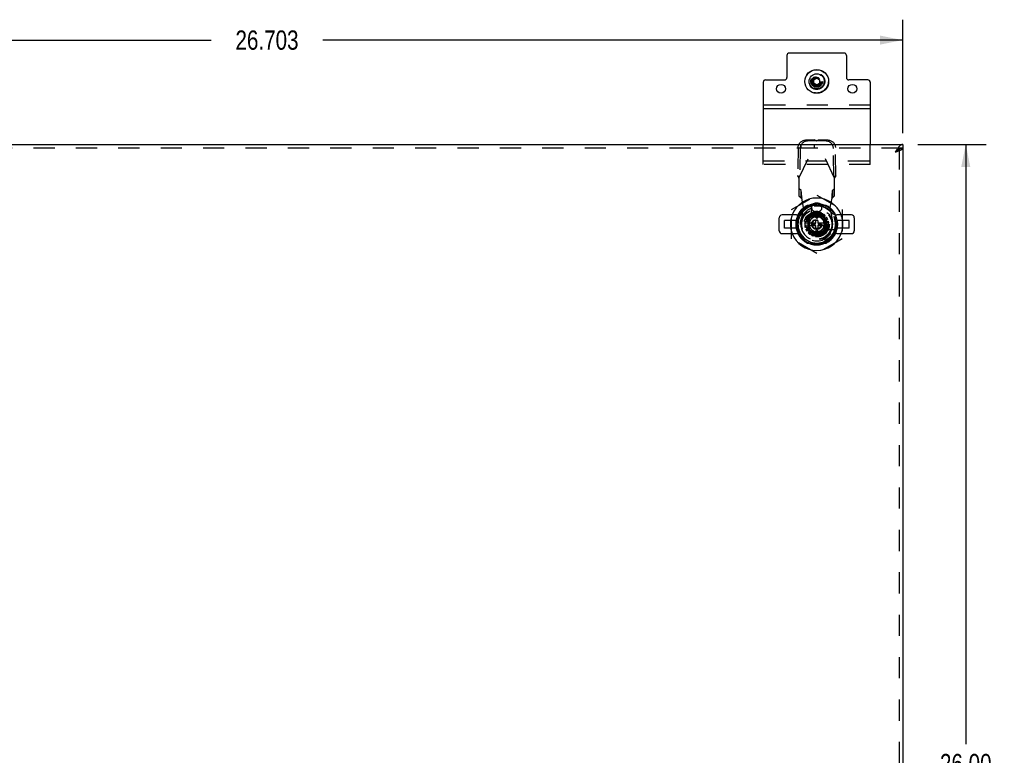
# Model space of a CAD drawing. Header units: inches. Extents: x 0 to 81, y 0 to 52.4.
# Tile 24 of 46: x 19.5 to 40.1, y 26.2 to 41.6. Entities that reach past the tile are written whole.
import ezdxf

# ---------------------------------------------------------------- set-up
doc = ezdxf.new("R2010")
doc.units = ezdxf.units.IN
doc.header["$LTSCALE"] = 4.452381
doc.header["$MEASUREMENT"] = 0
doc.linetypes.add('HIDDEN', pattern=[0.2, 0.1, -0.1])
doc.layers.get('0').update_dxf_attribs({"linetype": 'CONTINUOUS'})
for name, color, linetype in [('02___PRT_ALL_AXES', 7, 'CONTINUOUS'), ('DEFAULT_2', 8, 'HIDDEN'), ('DIMENSIONS', 7, 'CONTINUOUS')]:
    doc.layers.add(name, color=color, linetype=linetype)
doc.styles.get("Standard").update_dxf_attribs({"font": 'txt', "width": 0.8})
doc.dimstyles.new('DIMSTYLE_1', dxfattribs={"dimtxt": 0.404762, "dimasz": 0.47619, "dimexe": 0.09, "dimexo": 0.07, "dimgap": 0.0425, "dimtad": 0, "dimtih": 1, "dimtoh": 1, "dimdec": 3, "dimzin": 4, "dimdsep": 46, "dimtxsty": 'Standard', "dimblk": '_FILLED', "dimblk1": '_FILLED', "dimblk2": '_FILLED', "dimcen": 0.09, "dimadec": 0, "dimazin": 0, "dimtfac": 1, "dimtdec": 3, "dimtofl": 0, "dimtmove": 0, "dimatfit": 3, "dimldrblk": '_FILLED', "dimfxl": 0, "dimtolj": 1, "dimtzin": 4, "dimarcsym": 0})
doc.dimstyles.new('DIMSTYLE_2', dxfattribs={"dimtxt": 0.404762, "dimasz": 0.47619, "dimexe": 0.09, "dimexo": 0.07, "dimgap": 0.0425, "dimtad": 0, "dimtih": 1, "dimtoh": 1, "dimzin": 4, "dimdsep": 46, "dimtxsty": 'Standard', "dimblk": '_FILLED', "dimblk1": '_FILLED', "dimblk2": '_FILLED', "dimcen": 0.09, "dimadec": 0, "dimazin": 0, "dimtfac": 1, "dimtofl": 0, "dimtmove": 0, "dimatfit": 3, "dimldrblk": '_FILLED', "dimfxl": 0, "dimtolj": 1, "dimtzin": 4, "dimarcsym": 0})

# ---------------------------------------------------------------- blocks, each defined once
blk = doc.blocks.new('_FILLED')
at = {"color": 0, "linetype": 'ByBlock'}
blk.add_solid([(0, 0), (-1, 0.2), (-1, -0.2)], dxfattribs=at)
blk = doc.blocks.new('*D1')
at = {"layer": 'DIMENSIONS', "color": 2, "linetype": 'Continuous'}
for p, q in [((11.311, 39.257), (11.311, 41.637)), ((38.014, 39.257), (38.014, 41.637)), ((11.311, 41.208), (23.489, 41.208)), ((38.014, 41.208), (25.837, 41.208))]:
    blk.add_line(p, q, dxfattribs=at)
at = {"layer": 'DIMENSIONS', "color": 2, "linetype": 'Continuous', "xscale": 0.4761904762, "yscale": 0.4761904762, "zscale": 0.4761904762, "rotation": 180}
blk.add_blockref('_FILLED', (11.311, 41.208), dxfattribs=at)
at = {"layer": 'DIMENSIONS', "color": 2, "linetype": 'Continuous', "xscale": 0.4761904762, "yscale": 0.4761904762, "zscale": 0.4761904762}
blk.add_blockref('_FILLED', (38.014, 41.208), dxfattribs=at)
at = {"layer": 'DIMENSIONS', "color": 2, "linetype": 'Continuous', "insert": (24.663, 41.411), "char_height": 0.4048, "width": 1.94286, "attachment_point": 2, "line_spacing_factor": 0.9}
blk.add_mtext('26.703', dxfattribs=at)
blk = doc.blocks.new('*D2')
at = {"layer": 'DIMENSIONS', "color": 2, "linetype": 'Continuous'}
for p, q in [((38.333, 39.017), (39.767, 39.017)), ((39.338, 39.017), (39.338, 26.421)), ((39.338, 13.017), (39.338, 25.612)), ((38.333, 13.017), (39.767, 13.017))]:
    blk.add_line(p, q, dxfattribs=at)
at = {"layer": 'DIMENSIONS', "color": 2, "linetype": 'Continuous', "xscale": 0.4761904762, "yscale": 0.4761904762, "zscale": 0.4761904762}
for p, rotation in [((39.338, 39.017), 90), ((39.338, 13.017), 270)]:
    blk.add_blockref('_FILLED', p, dxfattribs=dict(at, rotation=rotation))
at = {"layer": 'DIMENSIONS', "color": 2, "linetype": 'Continuous', "insert": (39.338, 26.219), "char_height": 0.4048, "width": 1.61905, "attachment_point": 2, "line_spacing_factor": 0.9}
blk.add_mtext('26.00', dxfattribs=at)

msp = doc.modelspace()

# ---------------------------------------------------------------- linework, layer by layer
at = {"color": 3, "linetype": 'Continuous'}
for p, q in [((35.5829, 40.8854), (35.5829, 40.4229)), ((36.7829, 40.9354), (35.6329, 40.9354)), ((36.8329, 40.8854), (36.8329, 40.4229)), ((35.0829, 40.3229), (35.0829, 39.0166)), ((35.1329, 40.3729), (35.5329, 40.3729)), ((37.2829, 40.3729), (36.8829, 40.3729)), ((37.3329, 40.3229), (37.3329, 39.0166)), ((37.3329, 39.7654), (35.0829, 39.7654)), ((11.3114, 39.0166), (38.0144, 39.0166)), ((38.0144, 38.9386), (38.0144, 13.0946))]:
    msp.add_line(p, q, dxfattribs=at)
at = {"color": 7, "linetype": 'Continuous'}
for p, q in [((36.1479, 40.3766), (36.2079, 40.4126)), ((36.1479, 40.3066), (36.1479, 40.3766)), ((36.2079, 40.4126), (36.2679, 40.3766)), ((36.2679, 40.3766), (36.2679, 40.3066)), ((36.2079, 40.2705), (36.1479, 40.3066)), ((36.2079, 40.2705), (36.2679, 40.3066)), ((38.0144, 39.0166), (38.0144, 38.9386)), ((35.4211, 37.2032), (35.4211, 37.4788)), ((35.7863, 37.5379), (35.4801, 37.5379)), ((36.9368, 37.5379), (36.6307, 37.5379)), ((36.9959, 37.4788), (36.9959, 37.2032)), ((35.4801, 37.1442), (35.7863, 37.1442)), ((36.6307, 37.1442), (36.9368, 37.1442))]:
    msp.add_line(p, q, dxfattribs=at)
at = {"color": 3, "linetype": 'Continuous'}
for points in [[(37.9157, 38.9463), (37.9091, 38.9376), (37.9025, 38.9284), (37.8959, 38.919), (37.8893, 38.9093), (37.8827, 38.8994), (37.8762, 38.8894), (37.8696, 38.8792), (37.863, 38.8689), (37.8564, 38.8586)], [(37.8564, 38.8586), (37.8659, 38.8616), (37.8755, 38.8647), (37.8849, 38.8678), (37.8942, 38.8709), (37.9034, 38.8739), (37.9124, 38.877), (37.9213, 38.8801), (37.9298, 38.8832)], [(38.0144, 39.0166), (38.0078, 39.0162), (38.0012, 39.0152), (37.9947, 39.0135), (37.9881, 39.0112), (37.9815, 39.0082), (37.9749, 39.0045), (37.9683, 39.0003), (37.9617, 38.9954), (37.9552, 38.9899), (37.9486, 38.9839), (37.942, 38.9773), (37.9354, 38.9703), (37.9288, 38.9627), (37.9222, 38.9547), (37.9157, 38.9463)], [(37.9298, 38.8832), (37.9381, 38.8862), (37.9462, 38.8893), (37.9538, 38.8924), (37.9612, 38.8955), (37.9681, 38.8986), (37.9747, 38.9016), (37.9808, 38.9047), (37.9864, 38.9078), (37.9916, 38.9109), (37.9963, 38.9139), (38.0005, 38.917), (38.0041, 38.9201), (38.0073, 38.9232), (38.0098, 38.9262), (38.0118, 38.9293), (38.0133, 38.9324), (38.0141, 38.9355), (38.0144, 38.9386)]]:
    msp.add_lwpolyline(points, dxfattribs=at)
at = {"color": 7, "linetype": 'Continuous'}
for points in [[(37.9222, 38.9073), (37.9157, 38.903), (37.9091, 38.8986), (37.9025, 38.8939), (37.8959, 38.8892), (37.8893, 38.8843), (37.8827, 38.8793), (37.8762, 38.8742), (37.8696, 38.869), (37.863, 38.8638), (37.8564, 38.8586)], [(37.8564, 38.8586), (37.8621, 38.8622), (37.8678, 38.8658), (37.8734, 38.8695), (37.8789, 38.8731), (37.8844, 38.8767), (37.8896, 38.8804), (37.8947, 38.884), (37.8997, 38.8876), (37.9044, 38.8913), (37.9088, 38.8949), (37.913, 38.8986), (37.9169, 38.9022), (37.9205, 38.9058), (37.921, 38.9065)], [(37.942, 38.9187), (37.9354, 38.9151), (37.9288, 38.9113), (37.9222, 38.9073)], [(38.0144, 38.9386), (38.0078, 38.9384), (38.0012, 38.9379), (37.9947, 38.937), (37.9881, 38.9358), (37.9815, 38.9343), (37.9749, 38.9325), (37.9683, 38.9303), (37.9617, 38.9278), (37.9552, 38.9251), (37.9486, 38.922), (37.942, 38.9187)]]:
    msp.add_lwpolyline(points, dxfattribs=at)
msp.add_circle((36.2079, 40.3416), 0.1598, dxfattribs=at)
at = {"color": 3, "linetype": 'Continuous'}
for centre in [(35.4579, 40.1854), (36.9579, 40.1854)]:
    msp.add_circle(centre, 0.094, dxfattribs=at)
for centre, start, end in [((35.6329, 40.8854), 90, 180), ((36.7829, 40.8854), 0, 90), ((35.1329, 40.3229), 90, 180), ((35.5329, 40.4229), 270, 360), ((36.8829, 40.4229), 180, 270), ((37.2829, 40.3229), 0, 90)]:
    msp.add_arc(centre, 0.05, start, end, dxfattribs=at)
at = {"color": 7, "linetype": 'Continuous'}
for centre, radius, start, end in [((36.2085, 37.341), 0.5512, 20.93668, 159.06332), ((36.2085, 37.341), 0.4331, 27.81519, 152.18446), ((36.2085, 37.341), 0.3937, 40.0052, 139.9948), ((35.4801, 37.4788), 0.0591, 90, 180), ((35.7863, 37.6953), 0.1575, 270, 319.9948), ((36.6307, 37.6953), 0.1575, 220.0052, 270), ((36.9368, 37.4788), 0.0591, 0, 90), ((35.4801, 37.2032), 0.0591, 180, 270), ((36.2085, 37.341), 0.5512, 200.93668, 339.06332), ((35.7863, 36.9867), 0.1575, 40.0052, 90), ((36.2085, 37.341), 0.4331, 207.81519, 332.18446), ((36.2085, 37.341), 0.3937, 220.0052, 319.9948), ((36.6307, 36.9867), 0.1575, 90, 139.9948), ((36.9368, 37.2032), 0.0591, 270, 360)]:
    msp.add_arc(centre, radius, start, end, dxfattribs=at)
at = {"layer": '02___PRT_ALL_AXES', "color": 7, "linetype": 'Continuous'}
msp.add_circle((36.2079, 40.3416), 0.25, dxfattribs=at)
at = {"layer": '02___PRT_ALL_AXES', "color": 8, "linetype": 'HIDDEN'}
for radius in [0.245, 0.125, 0.1245]:
    msp.add_circle((36.2079, 40.3416), radius, dxfattribs=at)
at = {"layer": 'DEFAULT_2', "color": 8, "linetype": 'HIDDEN'}
for p, q in [((37.3329, 39.8434), (35.0829, 39.8434)), ((35.8344, 38.3114), (36.2085, 39.0988)), ((36.1638, 39.1122), (35.9709, 39.1088)), ((36.2054, 39.0925), (36.0125, 39.0891)), ((36.1638, 39.1122), (36.1711, 39.1101)), ((36.1638, 39.1122), (36.2054, 39.0925)), ((36.1934, 39.1034), (36.2085, 39.0988)), ((36.5825, 38.3114), (36.2085, 39.0988)), ((36.2115, 39.0925), (36.2531, 39.1122)), ((36.4044, 39.0891), (36.2115, 39.0925)), ((36.446, 39.1088), (36.2531, 39.1122)), ((38.0144, 38.9386), (11.3114, 38.9386)), ((35.0829, 38.6714), (35.0829, 39.0166)), ((35.8164, 38.95), (35.8063, 38.3595)), ((35.858, 38.9302), (35.8479, 38.3397)), ((35.8739, 39.0166), (35.8739, 38.9386)), ((36.1549, 39.0166), (36.1549, 38.9386)), ((36.569, 38.3397), (36.559, 38.9302)), ((36.6106, 38.3595), (36.6006, 38.95)), ((37.3329, 38.6714), (37.3329, 39.0166)), ((37.9364, 38.9386), (37.9364, 13.0946)), ((35.0829, 38.5934), (35.0829, 38.6714)), ((35.0829, 38.6714), (37.3329, 38.6714)), ((37.3329, 38.5934), (37.3329, 38.6714)), ((37.3329, 38.5934), (35.0829, 38.5934)), ((35.8479, 38.3397), (35.8063, 38.3595)), ((35.8344, 38.3114), (35.8344, 37.9376)), ((36.6106, 38.3595), (36.569, 38.3397)), ((36.5825, 37.9376), (36.5825, 38.3114)), ((35.8805, 38.0512), (35.8344, 38.0927)), ((35.8805, 37.8961), (35.8805, 38.0512)), ((36.5825, 38.0927), (36.5364, 38.0512)), ((36.5364, 38.0512), (36.5364, 37.8961)), ((35.677, 37.6479), (36.2085, 37.9547)), ((35.8344, 37.9376), (35.8805, 37.8961)), ((35.9329, 37.6953), (35.895, 37.8922)), ((36.2085, 37.9547), (36.74, 37.6479)), ((36.5219, 37.8922), (36.4841, 37.6953)), ((36.5364, 37.8961), (36.5825, 37.9376)), ((35.677, 37.0341), (35.677, 37.6479)), ((35.8792, 37.401), (35.9329, 37.6953)), ((36.4065, 37.7376), (36.0093, 37.7376)), ((36.3889, 37.7347), (36.028, 37.7347)), ((36.0982, 37.5041), (36.0982, 37.7149)), ((36.2085, 37.7421), (36.1799, 37.7422)), ((36.2321, 37.782), (36.1848, 37.782)), ((36.4841, 37.6953), (36.5377, 37.401)), ((36.74, 37.6479), (36.74, 37.0341)), ((35.8119, 37.5401), (35.8119, 37.143)), ((35.8148, 37.5214), (35.8148, 37.1606)), ((35.9584, 37.341), (36.0834, 37.5575)), ((36.0657, 37.4076), (35.9783, 37.4483)), ((36.0004, 37.4867), (36.0795, 37.4313)), ((36.2085, 37.5585), (36.0201, 37.4498)), ((36.0201, 37.4498), (36.0201, 37.2322)), ((36.0971, 37.4524), (36.0289, 37.5206)), ((36.0431, 37.4441), (36.0431, 37.2379)), ((36.049, 37.1816), (36.049, 37.5005)), ((36.049, 37.5005), (36.3679, 37.5005)), ((36.0529, 37.2236), (36.0529, 37.4585)), ((36.0628, 37.549), (36.1181, 37.47)), ((36.3335, 37.5575), (36.0834, 37.5575)), ((36.3259, 37.4965), (36.091, 37.4965)), ((36.1419, 37.4837), (36.1011, 37.5712)), ((36.3116, 37.5064), (36.1053, 37.5064)), ((36.2085, 37.4591), (36.11, 37.5575)), ((36.1427, 37.5863), (36.1677, 37.4931)), ((36.2321, 37.6087), (36.1848, 37.6087)), ((36.1947, 37.4979), (36.1863, 37.594)), ((36.2006, 37.4296), (36.2163, 37.4296)), ((36.3968, 37.4498), (36.2085, 37.5585)), ((36.2085, 37.4591), (36.3069, 37.5575)), ((36.2306, 37.594), (36.2222, 37.4979)), ((36.2492, 37.4931), (36.2742, 37.5863)), ((36.3158, 37.5712), (36.275, 37.4837)), ((36.2988, 37.47), (36.3541, 37.549)), ((36.388, 37.5206), (36.3198, 37.4524)), ((36.3335, 37.5575), (36.4585, 37.341)), ((36.3375, 37.4313), (36.4165, 37.4867)), ((36.4386, 37.4483), (36.3512, 37.4076)), ((36.364, 37.2236), (36.364, 37.4585)), ((36.3679, 37.5005), (36.3679, 37.1816)), ((36.3738, 37.4441), (36.3738, 37.2379)), ((36.3968, 37.2322), (36.3968, 37.4498)), ((36.6022, 37.1606), (36.6022, 37.5214)), ((36.6039, 37.143), (36.6039, 37.5401)), ((35.5293, 37.2623), (35.5293, 37.4197)), ((35.7852, 37.4197), (35.5293, 37.4197)), ((35.7852, 37.2623), (35.5293, 37.2623)), ((35.7852, 37.2623), (35.7852, 37.4197)), ((36.0516, 37.3547), (35.9555, 37.3631)), ((35.9555, 37.3189), (36.0516, 37.3273)), ((36.0834, 37.1245), (35.9584, 37.341)), ((35.9632, 37.4067), (36.0563, 37.3818)), ((36.0563, 37.3002), (35.9632, 37.2753)), ((35.9783, 37.2337), (36.0657, 37.2745)), ((36.0795, 37.2507), (36.0004, 37.1954)), ((36.2085, 37.1235), (36.0201, 37.2322)), ((36.0289, 37.1614), (36.0971, 37.2296)), ((36.0319, 37.3705), (36.1691, 37.3705)), ((36.1691, 37.3115), (36.0319, 37.3115)), ((36.2085, 37.2229), (36.11, 37.1245)), ((36.1199, 37.3331), (36.1199, 37.3489)), ((36.1317, 37.3607), (36.177, 37.3607)), ((36.177, 37.3213), (36.1317, 37.3213)), ((36.1888, 37.3725), (36.1888, 37.4178)), ((36.1888, 37.2642), (36.1888, 37.3095)), ((36.2163, 37.2524), (36.2006, 37.2524)), ((36.3968, 37.2322), (36.2085, 37.1235)), ((36.2085, 37.2229), (36.3069, 37.1245)), ((36.2281, 37.4178), (36.2281, 37.3725)), ((36.2281, 37.3095), (36.2281, 37.2642)), ((36.24, 37.3607), (36.2852, 37.3607)), ((36.2852, 37.3213), (36.24, 37.3213)), ((36.2478, 37.3705), (36.385, 37.3705)), ((36.385, 37.3115), (36.2478, 37.3115)), ((36.297, 37.3489), (36.297, 37.3331)), ((36.3198, 37.2296), (36.388, 37.1614)), ((36.4585, 37.341), (36.3335, 37.1245)), ((36.4165, 37.1954), (36.3375, 37.2507)), ((36.3512, 37.2745), (36.4386, 37.2337)), ((36.3606, 37.3818), (36.4537, 37.4067)), ((36.4537, 37.2753), (36.3606, 37.3002)), ((36.4614, 37.3631), (36.3653, 37.3547)), ((36.3653, 37.3273), (36.4614, 37.3189)), ((36.3715, 37.2308), (36.5823, 37.2308)), ((36.8876, 37.4197), (36.6317, 37.4197)), ((36.6317, 37.2623), (36.6317, 37.4197)), ((36.8876, 37.2623), (36.6317, 37.2623)), ((36.8876, 37.2623), (36.8876, 37.4197)), ((36.2085, 36.7273), (35.677, 37.0341)), ((36.3679, 37.1816), (36.049, 37.1816)), ((36.1181, 37.212), (36.0628, 37.133)), ((36.0834, 37.1245), (36.3335, 37.1245)), ((36.3259, 37.1855), (36.091, 37.1855)), ((36.1011, 37.1109), (36.1419, 37.1983)), ((36.3116, 37.1757), (36.1053, 37.1757)), ((36.1677, 37.1889), (36.1427, 37.0957)), ((36.1863, 37.088), (36.1947, 37.1841)), ((36.74, 37.0341), (36.2085, 36.7273)), ((36.2222, 37.1841), (36.2306, 37.088)), ((36.2742, 37.0957), (36.2492, 37.1889)), ((36.275, 37.1983), (36.3158, 37.1109)), ((36.3541, 37.133), (36.2988, 37.212)), ((36.5419, 37.1161), (36.5559, 37.1407)), ((36.5419, 37.1162), (36.5558, 37.1404)), ((36.0093, 36.9456), (36.4065, 36.9456)), ((36.028, 36.9473), (36.3889, 36.9473))]:
    msp.add_line(p, q, dxfattribs=at)
for points in [[(35.8164, 38.95), (35.8174, 38.9654), (35.8198, 38.9805), (35.8237, 38.9955), (35.829, 39.01), (35.8356, 39.024), (35.8435, 39.0372), (35.8526, 39.0497), (35.8627, 39.0612), (35.8739, 39.0717), (35.886, 39.081), (35.899, 39.0891), (35.9125, 39.0959), (35.9266, 39.1013), (35.9412, 39.1053), (35.9559, 39.1078), (35.9709, 39.1088)], [(36.0125, 39.0891), (35.9975, 39.088), (35.9828, 39.0855), (35.9682, 39.0816), (35.9541, 39.0761), (35.9405, 39.0693), (35.9276, 39.0612), (35.9155, 39.0519), (35.9043, 39.0414), (35.8941, 39.0299), (35.8851, 39.0175), (35.8772, 39.0042), (35.8706, 38.9902), (35.8653, 38.9757), (35.8614, 38.9608), (35.859, 38.9456), (35.858, 38.9302)], [(36.1711, 39.1101), (36.1859, 39.1056), (36.1934, 39.1034)], [(36.2085, 39.0988), (36.2235, 39.1034), (36.231, 39.1056)], [(36.231, 39.1056), (36.2458, 39.1101), (36.2531, 39.1122)], [(36.559, 38.9302), (36.5579, 38.9456), (36.5555, 38.9608), (36.5516, 38.9757), (36.5464, 38.9902), (36.5397, 39.0042), (36.5319, 39.0175), (36.5228, 39.0299), (36.5126, 39.0414), (36.5014, 39.0519), (36.4893, 39.0612), (36.4764, 39.0693), (36.4628, 39.0761), (36.4487, 39.0816), (36.4342, 39.0855), (36.4194, 39.088), (36.4044, 39.0891)], [(36.446, 39.1088), (36.461, 39.1078), (36.4758, 39.1053), (36.4903, 39.1013), (36.5044, 39.0959), (36.518, 39.0891), (36.5309, 39.081), (36.543, 39.0717), (36.5542, 39.0612), (36.5644, 39.0497), (36.5735, 39.0372), (36.5813, 39.024), (36.5879, 39.01), (36.5932, 38.9955), (36.5971, 38.9805), (36.5995, 38.9654), (36.6006, 38.95)], [(37.921, 38.9065), (37.9237, 38.9095), (37.9266, 38.9131), (37.9292, 38.9167), (37.9314, 38.9204), (37.9332, 38.924), (37.9346, 38.9276), (37.9356, 38.9313), (37.9362, 38.9349), (37.9364, 38.9386)], [(35.8344, 38.3114), (35.8297, 38.3195), (35.8249, 38.3275), (35.8201, 38.3356), (35.8154, 38.3436), (35.8108, 38.3516), (35.8063, 38.3595)], [(36.6106, 38.3595), (36.6061, 38.3516), (36.6015, 38.3436), (36.5968, 38.3356), (36.592, 38.3275), (36.5873, 38.3195), (36.5825, 38.3114)], [(35.895, 37.8922), (35.894, 37.9083), (35.8929, 37.9242), (35.8919, 37.9398), (35.8909, 37.9549), (35.8898, 37.9694), (35.8888, 37.9831), (35.8878, 37.9959), (35.8867, 38.0077), (35.8857, 38.0184), (35.8846, 38.0278), (35.8836, 38.0358), (35.8826, 38.0424), (35.8815, 38.0476), (35.8805, 38.0512)], [(36.5364, 38.0512), (36.5354, 38.0476), (36.5344, 38.0424), (36.5333, 38.0358), (36.5323, 38.0278), (36.5312, 38.0184), (36.5302, 38.0077), (36.5292, 37.9959), (36.5281, 37.9831), (36.5271, 37.9694), (36.5261, 37.9549), (36.525, 37.9398), (36.524, 37.9242), (36.5229, 37.9083), (36.5219, 37.8922)], [(35.8805, 37.8961), (35.8829, 37.8958), (35.8853, 37.8953), (35.8878, 37.8947), (35.8902, 37.894), (35.8926, 37.8931), (35.895, 37.8922)], [(36.5219, 37.8922), (36.5243, 37.8931), (36.5267, 37.894), (36.5292, 37.8947), (36.5316, 37.8953), (36.534, 37.8958), (36.5364, 37.8961)], [(35.8334, 37.1245), (35.8187, 37.1523), (35.806, 37.1812), (35.7954, 37.2112), (35.7869, 37.2419), (35.7808, 37.2732), (35.7769, 37.3049), (35.7754, 37.3368), (35.7763, 37.3687), (35.7796, 37.4006), (35.7852, 37.4323), (35.7931, 37.4635), (35.8033, 37.4939), (35.8157, 37.5235), (35.8303, 37.552), (35.8469, 37.5793), (35.8655, 37.6053), (35.8859, 37.6299), (35.908, 37.6528), (35.9317, 37.6741), (35.9568, 37.6935), (35.9833, 37.7109), (36.011, 37.7264), (36.0397, 37.7398), (36.0693, 37.7511), (36.0998, 37.7602), (36.1309, 37.7671), (36.1623, 37.7716), (36.1941, 37.7738), (36.2261, 37.7737), (36.2582, 37.7712), (36.2901, 37.7663), (36.3216, 37.759), (36.3524, 37.7495), (36.3823, 37.7376), (36.4112, 37.7236), (36.4389, 37.7076), (36.4653, 37.6897), (36.4903, 37.6698), (36.5137, 37.6482), (36.5355, 37.6248), (36.5555, 37.6), (36.5737, 37.5736), (36.59, 37.5458), (36.6042, 37.5168), (36.6163, 37.4867), (36.626, 37.4559), (36.6334, 37.4244), (36.6384, 37.3924), (36.6411, 37.3602), (36.6413, 37.328), (36.6392, 37.2958), (36.6346, 37.264), (36.6277, 37.2325), (36.6185, 37.2017), (36.607, 37.1717), (36.5934, 37.1426), (36.5776, 37.1145), (36.5598, 37.0878), (36.54, 37.0624), (36.5184, 37.0386), (36.4952, 37.0165), (36.4704, 36.9962), (36.4442, 36.9777), (36.4165, 36.9612), (36.3877, 36.9468), (36.3579, 36.9346), (36.3272, 36.9246), (36.2959, 36.9169), (36.2641, 36.9116), (36.232, 36.9086), (36.1998, 36.908), (36.1676, 36.9099), (36.1358, 36.9141), (36.1043, 36.9207), (36.0736, 36.9295), (36.0435, 36.9406), (36.0143, 36.9539), (35.9861, 36.9694), (35.9592, 36.9869), (35.9336, 37.0064), (35.9096, 37.0277), (35.8872, 37.0507), (35.8665, 37.0752), (35.8478, 37.1013), (35.831, 37.1287), (35.8164, 37.1572), (35.8038, 37.1868), (35.7935, 37.2173), (35.7854, 37.2485), (35.7797, 37.2802), (35.7764, 37.3122), (35.7754, 37.3444), (35.7769, 37.3766), (35.7807, 37.4084), (35.7868, 37.4396), (35.7951, 37.4703), (35.8057, 37.5002), (35.8185, 37.5293), (35.8334, 37.5574), (35.8503, 37.5843), (35.8691, 37.61), (35.8898, 37.6342), (35.9123, 37.657), (35.9364, 37.678), (35.9621, 37.6971), (35.9892, 37.7144), (36.0174, 37.7296), (36.0466, 37.7427), (36.0766, 37.7535), (36.1072, 37.7621), (36.1385, 37.7684), (36.1701, 37.7723), (36.2018, 37.774), (36.2334, 37.7733), (36.265, 37.7704), (36.2961, 37.7651), (36.3268, 37.7576), (36.3569, 37.7478), (36.3862, 37.7359), (36.4146, 37.7218), (36.4418, 37.7058), (36.4679, 37.6878), (36.4925, 37.6679), (36.5156, 37.6463), (36.5371, 37.6229), (36.5569, 37.5981), (36.5749, 37.5717), (36.5909, 37.5441), (36.6048, 37.5155), (36.6166, 37.4859), (36.6261, 37.4553), (36.6334, 37.4241), (36.6384, 37.3924), (36.6411, 37.3605), (36.6414, 37.3285), (36.6393, 37.2967), (36.6348, 37.2652), (36.6281, 37.2342), (36.6191, 37.2037), (36.608, 37.174), (36.5947, 37.1452), (36.5793, 37.1174), (36.5619, 37.0907), (36.5425, 37.0654), (36.5211, 37.0414), (36.4979, 37.0189), (36.4731, 36.9982), (36.4469, 36.9795), (36.4193, 36.9627), (36.3906, 36.9481), (36.3609, 36.9357), (36.3305, 36.9255), (36.2994, 36.9176), (36.2678, 36.912), (36.236, 36.9088), (36.2041, 36.908), (36.1722, 36.9095), (36.1406, 36.9133), (36.1092, 36.9195), (36.0785, 36.9279), (36.0483, 36.9386), (36.0191, 36.9516), (35.9909, 36.9666), (35.9639, 36.9837), (35.9381, 37.0028), (35.9137, 37.0238), (35.8909, 37.0466), (35.8698, 37.0711), (35.8506, 37.0971), (35.8334, 37.1245)], [(36.1517, 37.7403), (36.1234, 37.7363), (36.0953, 37.7303), (36.0678, 37.7224), (36.0408, 37.7125), (36.0143, 37.7005), (35.9886, 37.6868), (35.9644, 37.6715), (35.9415, 37.6546), (35.9198, 37.6362), (35.8993, 37.6163), (35.8799, 37.5945), (35.862, 37.5715), (35.8459, 37.5474), (35.8315, 37.5222), (35.819, 37.4963), (35.8082, 37.4694), (35.7992, 37.4413), (35.7921, 37.4125), (35.787, 37.3831), (35.784, 37.3535), (35.7831, 37.3241), (35.7843, 37.2947), (35.7875, 37.265), (35.7928, 37.2356), (35.8, 37.2069), (35.8092, 37.1787), (35.8204, 37.1513), (35.8334, 37.1245)], [(36.1515, 37.7402), (36.1232, 37.7363), (36.0952, 37.7303), (36.0679, 37.7224), (36.0411, 37.7126), (36.0148, 37.7008), (35.9894, 37.6872), (35.9652, 37.672), (35.9421, 37.6551), (35.9201, 37.6366), (35.8994, 37.6164), (35.8799, 37.5946), (35.862, 37.5714), (35.8458, 37.5473), (35.8315, 37.5221), (35.8189, 37.4961), (35.8082, 37.4692), (35.7992, 37.4412), (35.7921, 37.4125), (35.7871, 37.3834), (35.784, 37.3541), (35.7831, 37.3249), (35.7842, 37.2957), (35.7873, 37.2661), (35.7925, 37.2367), (35.7996, 37.2081), (35.8088, 37.1799), (35.8201, 37.152), (35.8334, 37.1245)], [(36.2085, 37.7421), (36.1801, 37.7422), (36.1515, 37.7402)], [(36.0225, 37.4484), (36.0214, 37.449), (36.0206, 37.4495), (36.0202, 37.4497), (36.0201, 37.4498)], [(36.0274, 37.4455), (36.0254, 37.4467), (36.0225, 37.4484)], [(36.0398, 37.4384), (36.037, 37.44), (36.0344, 37.4415), (36.032, 37.4429), (36.0274, 37.4455)], [(36.2085, 37.5558), (36.2085, 37.557), (36.2085, 37.5579), (36.2085, 37.5584), (36.2085, 37.5585)], [(36.2085, 37.5501), (36.2085, 37.5524), (36.2085, 37.5558)], [(36.2085, 37.5358), (36.2085, 37.539), (36.2085, 37.542), (36.2085, 37.5448), (36.2085, 37.5501)], [(36.3772, 37.4384), (36.3799, 37.44), (36.3825, 37.4415), (36.385, 37.4429), (36.3895, 37.4455)], [(36.3895, 37.4455), (36.3915, 37.4467), (36.3945, 37.4484)], [(36.3945, 37.4484), (36.3955, 37.449), (36.3963, 37.4495), (36.3967, 37.4497), (36.3968, 37.4498)], [(36.0225, 37.2336), (36.0214, 37.233), (36.0206, 37.2326), (36.0202, 37.2323), (36.0201, 37.2322)], [(36.0274, 37.2365), (36.0254, 37.2353), (36.0225, 37.2336)], [(36.0398, 37.2436), (36.037, 37.242), (36.0344, 37.2405), (36.032, 37.2391), (36.0274, 37.2365)], [(36.3772, 37.2436), (36.3799, 37.242), (36.3825, 37.2405), (36.385, 37.2391), (36.3895, 37.2365)], [(36.3895, 37.2365), (36.3915, 37.2353), (36.3945, 37.2336)], [(36.3945, 37.2336), (36.3956, 37.233), (36.3963, 37.2326), (36.3967, 37.2323), (36.3968, 37.2322)], [(35.8334, 37.1245), (35.8501, 37.0997), (35.8683, 37.0764), (35.8879, 37.0545), (35.9089, 37.0341), (35.9315, 37.015), (35.9554, 36.9974), (35.9801, 36.9817), (36.006, 36.9677), (36.033, 36.9555), (36.061, 36.9451), (36.0897, 36.9367), (36.1188, 36.9303), (36.1479, 36.9261), (36.1771, 36.924), (36.2064, 36.9239), (36.2357, 36.9258), (36.265, 36.9299), (36.2939, 36.936), (36.3218, 36.944), (36.3489, 36.954), (36.3751, 36.9656), (36.4003, 36.9791), (36.4248, 36.9945), (36.4482, 37.0115), (36.47, 37.0299), (36.4903, 37.0497), (36.5091, 37.0708), (36.5264, 37.093)], [(35.8334, 37.1245), (35.8502, 37.0996), (35.8686, 37.0761), (35.8885, 37.0539), (35.9099, 37.0332), (35.9328, 37.0139), (35.9569, 36.9964), (35.982, 36.9806), (36.0082, 36.9666), (36.0357, 36.9544), (36.0638, 36.9441), (36.0923, 36.936), (36.121, 36.9299), (36.1498, 36.9259), (36.1788, 36.9239), (36.208, 36.9239), (36.2372, 36.926), (36.266, 36.9301), (36.2944, 36.9362), (36.3221, 36.9441), (36.3491, 36.954), (36.3752, 36.9657), (36.4003, 36.9791), (36.4245, 36.9942), (36.4475, 37.011), (36.4692, 37.0292), (36.4896, 37.0489), (36.5086, 37.0701), (36.5261, 37.0926), (36.5419, 37.1162)], [(36.2085, 37.1462), (36.2085, 37.143), (36.2085, 37.14), (36.2085, 37.1372), (36.2085, 37.132)], [(36.2085, 37.132), (36.2085, 37.1296), (36.2085, 37.1262)], [(36.2085, 37.1262), (36.2085, 37.125), (36.2085, 37.1241), (36.2085, 37.1236), (36.2085, 37.1235)]]:
    msp.add_lwpolyline(points, dxfattribs=at)
for centre, radius in [((36.2079, 40.3416), 0.17), ((36.2079, 40.3416), 0.16), ((36.2079, 40.3416), 0.125), ((36.2079, 40.3416), 0.1245), ((36.2079, 40.3416), 0.105), ((36.2079, 40.3416), 0.095), ((36.2079, 40.3416), 0.085), ((36.2079, 40.3416), 0.08), ((36.2085, 37.341), 0.4011), ((36.2085, 37.341), 0.3898), ((36.2085, 37.341), 0.3287), ((36.2085, 37.341), 0.3169), ((36.2085, 37.341), 0.315), ((36.2085, 37.341), 0.2657), ((36.2085, 37.341), 0.252), ((36.2085, 37.341), 0.2416), ((36.2085, 37.341), 0.2165), ((36.2085, 37.341), 0.1969), ((36.2085, 37.341), 0.1949), ((36.2085, 37.341), 0.1083), ((36.2085, 37.341), 0.0984), ((36.2085, 37.341), 0.0965)]:
    msp.add_circle(centre, radius, dxfattribs=at)
for centre, radius, start, end in [((36.2079, 37.3416), 0.443, 116.63185, 153.36815), ((36.2085, 37.341), 0.3504, 108.33707, 341.66292), ((36.1848, 37.6953), 0.0866, 90, 270), ((36.2321, 37.6953), 0.0866, 270, 90), ((36.2079, 37.3416), 0.443, 26.63185, 63.36815), ((36.2085, 37.341), 0.5512, 159.06332, 200.93668), ((36.2085, 37.341), 0.4331, 152.18446, 207.81519), ((36.2085, 37.341), 0.3937, 139.9948, 220.0052), ((36.2085, 37.341), 0.2539, 145, 155), ((36.2085, 37.341), 0.2539, 125, 135), ((36.2085, 37.341), 0.1575, 5, 175), ((36.2085, 37.341), 0.2539, 105, 115), ((36.2085, 37.341), 0.2539, 85, 95), ((36.2006, 37.4178), 0.0118, 90, 180), ((36.2163, 37.4178), 0.0118, 0, 90), ((36.2085, 37.341), 0.2539, 65, 75), ((36.2085, 37.341), 0.2539, 45, 55), ((36.2085, 37.341), 0.2539, 25, 35), ((36.2085, 37.341), 0.3937, 319.9948, 40.0052), ((36.2085, 37.341), 0.4331, 332.18446, 27.81519), ((36.2085, 37.341), 0.5512, 339.06332, 20.93668), ((36.2085, 37.341), 0.3346, 169.67298, 10.32702), ((36.2085, 37.341), 0.2539, 165, 175), ((36.2085, 37.341), 0.2539, 185, 195), ((36.2085, 37.341), 0.2539, 205, 215), ((36.0319, 37.3823), 0.0118, 180, 270), ((36.0319, 37.2997), 0.0118, 89.99997, 180), ((36.0443, 37.3823), 0.0118, 270, 345.86626), ((36.0443, 37.2997), 0.0118, 14.13406, 90), ((36.2085, 37.341), 0.1575, 185, 355), ((36.1317, 37.3489), 0.0118, 90, 180), ((36.1317, 37.3331), 0.0118, 180, 270), ((36.1691, 37.3902), 0.0197, 270, 360), ((36.1691, 37.2918), 0.0197, 0, 90), ((36.177, 37.3725), 0.0118, 270, 360), ((36.177, 37.3095), 0.0118, 0, 90), ((36.2006, 37.2642), 0.0118, 180, 270), ((36.2163, 37.2642), 0.0118, 270, 360), ((36.2478, 37.3902), 0.0197, 180, 270), ((36.24, 37.3725), 0.0118, 180, 270), ((36.24, 37.3095), 0.0118, 90, 180), ((36.2478, 37.2918), 0.0197, 90, 180), ((36.2852, 37.3489), 0.0118, 0, 90), ((36.2852, 37.3331), 0.0118, 270, 360), ((36.3726, 37.3823), 0.0118, 194.13406, 270), ((36.3726, 37.2997), 0.0118, 90, 165.86626), ((36.385, 37.3823), 0.0118, 269.99997, 360), ((36.385, 37.2997), 0.0118, 0, 90), ((36.2085, 37.341), 0.2539, 325, 335), ((36.2085, 37.341), 0.2539, 5, 15), ((36.2085, 37.341), 0.2539, 345, 355), ((36.2079, 37.3416), 0.443, 206.63185, 243.36815), ((36.2085, 37.341), 0.2539, 225, 235), ((36.2085, 37.341), 0.2539, 245, 255), ((36.2085, 37.341), 0.2539, 265, 275), ((36.2085, 37.341), 0.2539, 285, 295), ((36.2085, 37.341), 0.2539, 305, 315), ((36.2079, 37.3416), 0.443, 296.63185, 333.36815)]:
    msp.add_arc(centre, radius, start, end, dxfattribs=at)

# ---------------------------------------------------------------- dimensions: what is measured, and where the dimension line sits
at = {"layer": 'DIMENSIONS', "color": 2, "linetype": 'Continuous'}
dim = msp.add_linear_dim(base=(38.0144, 41.2081), p1=(11.3114, 39.1869), p2=(38.0144, 39.1869), dimstyle='DIMSTYLE_1', dxfattribs=at)
dim.commit()
dim.dimension.update_dxf_attribs({"geometry": '*D1', "text_midpoint": (24.6629, 41.2081), "dimtype": 160})
dim = msp.add_linear_dim(base=(39.338, 13.0166), p1=(38.2627, 39.0166), p2=(38.2627, 13.0166), angle=270, dimstyle='DIMSTYLE_2', dxfattribs=at)
dim.commit()
dim.dimension.update_dxf_attribs({"geometry": '*D2', "text_midpoint": (39.338, 26.0166), "dimtype": 160})

doc.saveas('drawing.dxf')
